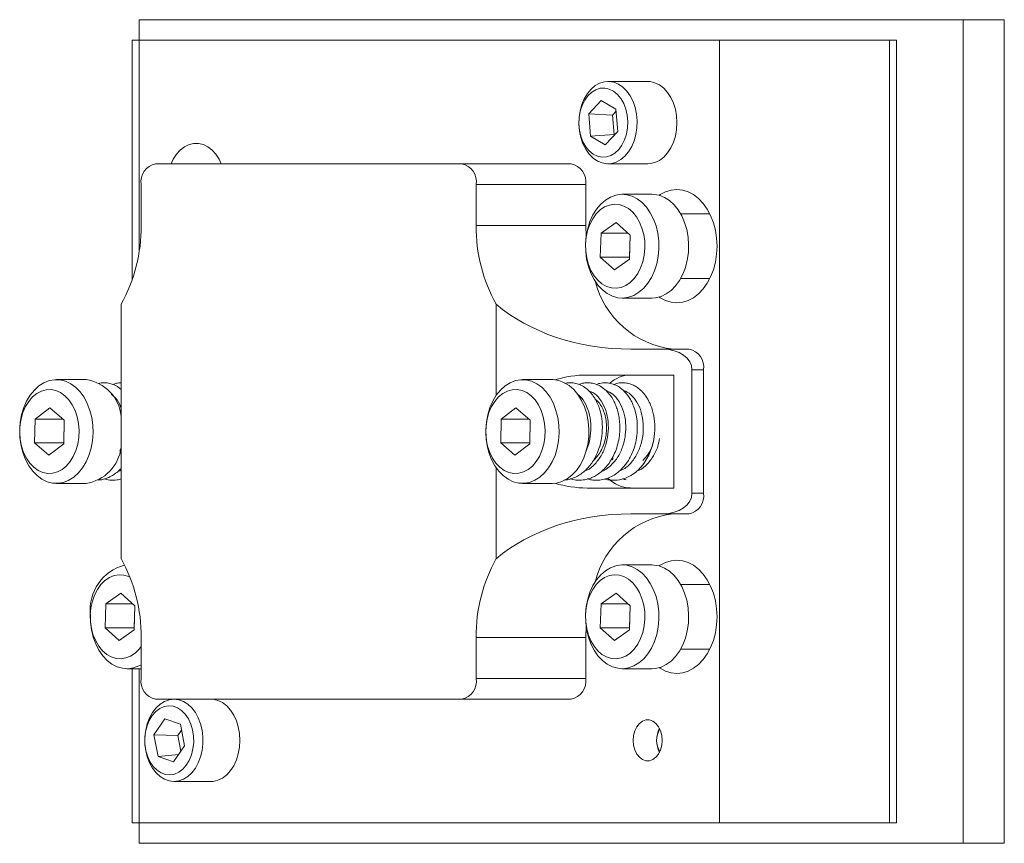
# Model space of a CAD drawing. Header units: inches. Extents: x 2 to 20, y 2.6 to 15.
# Tile 3 of 5: x 11.6 to 14.6, y 7.4 to 9.9. Entities that reach past the tile are written whole.
import ezdxf

# ---------------------------------------------------------------- set-up
doc = ezdxf.new("R2010")
doc.units = ezdxf.units.IN
doc.header["$MEASUREMENT"] = 0

msp = doc.modelspace()

# ---------------------------------------------------------------- linework, layer by layer
at = {"color": 7, "linetype": 'Continuous', "lineweight": 15}
for p, q in [((11.9813, 9.8392), (11.9813, 9.9017)), ((14.4812, 9.9017), (11.9813, 9.9017)), ((14.4812, 7.4017), (14.4812, 9.9017)), ((14.6063, 9.9017), (14.4812, 9.9017)), ((14.6063, 7.4017), (14.6063, 9.9017)), ((11.9599, 9.1112), (11.9599, 9.8392)), ((11.9811, 9.8392), (11.9599, 9.8392)), ((11.9811, 9.1972), (11.9811, 9.8392)), ((13.7418, 9.8392), (11.9811, 9.8392)), ((13.7418, 7.4642), (13.7418, 9.8392)), ((14.258, 9.8392), (13.7418, 9.8392)), ((14.258, 7.4642), (14.258, 9.8392)), ((14.258, 9.8392), (14.2792, 9.8392)), ((14.2792, 7.4642), (14.2792, 9.8392)), ((13.5247, 9.7142), (13.4038, 9.7142)), ((13.3836, 9.6569), (13.3452, 9.6157)), ((13.428, 9.6304), (13.3836, 9.6569)), ((13.4286, 9.6238), (13.4176, 9.612)), ((13.434, 9.5628), (13.428, 9.6304)), ((13.3452, 9.6157), (13.3512, 9.548)), ((13.4176, 9.612), (13.3452, 9.6157)), ((13.4176, 9.612), (13.4228, 9.5537)), ((13.3956, 9.5216), (13.434, 9.5628)), ((13.4228, 9.5537), (13.3512, 9.548)), ((13.3512, 9.548), (13.3956, 9.5216)), ((13.4228, 9.5537), (13.4246, 9.5527)), ((12.9597, 9.4642), (12.0313, 9.4642)), ((12.9597, 9.4642), (13.2921, 9.4642)), ((13.4038, 9.4642), (13.5247, 9.4642)), ((11.9871, 9.4017), (11.9871, 9.2767)), ((13.0039, 9.2767), (13.0039, 9.4017)), ((13.0039, 9.4017), (13.3363, 9.4017)), ((13.3363, 9.2767), (13.3363, 9.4017)), ((13.5371, 9.3717), (13.447, 9.3717)), ((13.7127, 9.3127), (13.6241, 9.3127)), ((13.0039, 9.2767), (13.3363, 9.2767)), ((13.3374, 9.2421), (13.3363, 9.2767)), ((13.4282, 9.2863), (13.3829, 9.2533)), ((13.4711, 9.2472), (13.4282, 9.2863)), ((13.3829, 9.2533), (13.3804, 9.1812)), ((13.3829, 9.2533), (13.4645, 9.2533)), ((13.4687, 9.1752), (13.4711, 9.2472)), ((13.471, 9.2473), (13.4688, 9.1812)), ((13.3804, 9.1812), (13.4233, 9.1421)), ((13.3804, 9.1812), (13.4688, 9.1812)), ((13.4233, 9.1421), (13.4687, 9.1752)), ((13.4688, 9.1812), (13.4689, 9.1811)), ((13.6241, 9.1158), (13.7127, 9.1158)), ((13.447, 9.0567), (13.5371, 9.0567)), ((11.9263, 9.0378), (11.9263, 8.2657)), ((13.0647, 9.0378), (13.0647, 8.7619)), ((13.4734, 8.9017), (13.5703, 8.9017)), ((13.5703, 8.9017), (13.6499, 8.9017)), ((13.3405, 8.8232), (13.6035, 8.8232)), ((13.6035, 8.4802), (13.6035, 8.8232)), ((13.6587, 8.8392), (13.6587, 8.4642)), ((13.6587, 8.8392), (13.694, 8.8392)), ((13.694, 8.4642), (13.694, 8.8392)), ((11.8202, 8.8092), (11.7301, 8.8092)), ((13.2345, 8.8092), (13.1443, 8.8092)), ((11.6654, 8.6896), (11.7104, 8.7239)), ((11.7538, 8.686), (11.7104, 8.7239)), ((13.0797, 8.6896), (13.1246, 8.7239)), ((13.168, 8.686), (13.1246, 8.7239)), ((11.6654, 8.6896), (11.664, 8.6175)), ((11.7497, 8.6896), (11.6654, 8.6896)), ((11.7523, 8.6138), (11.7538, 8.686)), ((11.7538, 8.686), (11.7524, 8.6175)), ((13.0797, 8.6896), (13.0782, 8.6175)), ((13.1639, 8.6896), (13.0797, 8.6896)), ((13.1665, 8.6138), (13.168, 8.686)), ((13.168, 8.686), (13.1666, 8.6175)), ((11.664, 8.6175), (11.7074, 8.5796)), ((11.7524, 8.6175), (11.664, 8.6175)), ((11.7074, 8.5796), (11.7523, 8.6138)), ((11.7524, 8.6174), (11.7524, 8.6175)), ((13.0782, 8.6175), (13.1216, 8.5796)), ((13.1666, 8.6175), (13.0782, 8.6175)), ((13.1216, 8.5796), (13.1665, 8.6138)), ((13.1666, 8.6174), (13.1666, 8.6175)), ((13.416, 8.5662), (13.4199, 8.5711)), ((13.0647, 8.5416), (13.0647, 8.2657)), ((11.7301, 8.4942), (11.8202, 8.4942)), ((13.1443, 8.4942), (13.2345, 8.4942)), ((13.6035, 8.4802), (13.3405, 8.4802)), ((13.6587, 8.4642), (13.694, 8.4642)), ((13.5703, 8.4017), (13.4734, 8.4017)), ((13.5703, 8.4017), (13.6499, 8.4017)), ((13.5371, 8.2467), (13.447, 8.2467)), ((13.7127, 8.1877), (13.6241, 8.1877)), ((11.9256, 8.1613), (11.8803, 8.1283)), ((11.9685, 8.1222), (11.9256, 8.1613)), ((13.4282, 8.1613), (13.3829, 8.1283)), ((13.4711, 8.1222), (13.4282, 8.1613)), ((11.8803, 8.1283), (11.8778, 8.0562)), ((11.8803, 8.1283), (11.9619, 8.1283)), ((13.3829, 8.1283), (13.3804, 8.0562)), ((13.3829, 8.1283), (13.4645, 8.1283)), ((11.9661, 8.0502), (11.9685, 8.1222)), ((11.9684, 8.1223), (11.9662, 8.0562)), ((13.4687, 8.0502), (13.4711, 8.1222)), ((13.471, 8.1223), (13.4688, 8.0562)), ((11.8778, 8.0562), (11.9207, 8.0171)), ((11.8778, 8.0562), (11.9662, 8.0562)), ((11.9207, 8.0171), (11.9661, 8.0502)), ((11.9662, 8.0562), (11.9663, 8.0561)), ((13.3363, 8.0267), (13.3374, 8.0614)), ((13.3804, 8.0562), (13.4233, 8.0171)), ((13.3804, 8.0562), (13.4688, 8.0562)), ((13.4233, 8.0171), (13.4687, 8.0502)), ((13.4688, 8.0562), (13.4689, 8.0561)), ((11.9871, 8.0267), (11.9871, 7.9017)), ((13.0039, 8.0267), (13.3363, 8.0267)), ((13.0039, 7.9017), (13.0039, 8.0267)), ((13.3363, 7.9017), (13.3363, 8.0267)), ((13.6241, 7.9908), (13.7127, 7.9908)), ((11.9444, 7.9317), (11.9871, 7.9317)), ((11.9599, 7.4642), (11.9599, 7.9317)), ((11.9811, 7.4642), (11.9811, 7.9317)), ((13.447, 7.9317), (13.5371, 7.9317)), ((13.0039, 7.9017), (13.3363, 7.9017)), ((12.0313, 7.8392), (12.9597, 7.8392)), ((12.9597, 7.8392), (13.2921, 7.8392)), ((12.0595, 7.7799), (12.0259, 7.731)), ((12.1062, 7.7631), (12.0595, 7.7799)), ((12.1099, 7.745), (12.0987, 7.7287)), ((12.1193, 7.6975), (12.1062, 7.7631)), ((12.0259, 7.731), (12.039, 7.6654)), ((12.0987, 7.7287), (12.0259, 7.731)), ((12.0987, 7.7287), (12.1081, 7.6812)), ((12.0857, 7.6487), (12.1193, 7.6975)), ((12.1013, 7.6714), (12.039, 7.6654)), ((12.039, 7.6654), (12.0857, 7.6487)), ((12.0867, 7.5892), (12.1985, 7.5892)), ((11.9811, 7.4642), (11.9599, 7.4642)), ((11.9811, 7.4642), (13.7418, 7.4642)), ((11.9813, 7.4017), (11.9813, 7.4642)), ((14.258, 7.4642), (13.7418, 7.4642)), ((14.258, 7.4642), (14.2792, 7.4642)), ((14.4812, 7.4017), (11.9813, 7.4017)), ((14.6063, 7.4017), (14.4812, 7.4017))]:
    msp.add_line(p, q, dxfattribs=at)
at = {"color": 7, "linetype": 'Continuous', "lineweight": 15, "flags": 128}
for points in [[(13.4148, 9.4652), (13.4002, 9.4643), (13.3857, 9.4669), (13.3717, 9.4727), (13.3586, 9.4818), (13.3467, 9.4938), (13.3364, 9.5083), (13.3279, 9.5251), (13.3215, 9.5437), (13.3173, 9.5634), (13.3155, 9.5839), (13.3161, 9.6046), (13.319, 9.6248), (13.3243, 9.644), (13.3318, 9.6618), (13.3412, 9.6775), (13.3523, 9.6909), (13.3649, 9.7015), (13.3785, 9.709), (13.3928, 9.7132), (13.4073, 9.7141), (13.4218, 9.7116), (13.4358, 9.7057), (13.4489, 9.6967), (13.4608, 9.6847), (13.4712, 9.6701), (13.4797, 9.6533), (13.4861, 9.6348), (13.4903, 9.615), (13.4921, 9.5945), (13.4915, 9.5739), (13.4885, 9.5537), (13.4832, 9.5344), (13.4758, 9.5167), (13.4664, 9.5009), (13.4552, 9.4876), (13.4427, 9.477), (13.4291, 9.4695), (13.4148, 9.4652)], [(13.5247, 9.4642), (13.532, 9.4647), (13.5464, 9.468), (13.5602, 9.4748), (13.573, 9.4846), (13.5845, 9.4973), (13.5944, 9.5124), (13.6024, 9.5297), (13.6083, 9.5486), (13.6119, 9.5687), (13.6131, 9.5892), (13.6119, 9.6098), (13.6083, 9.6298), (13.6024, 9.6487), (13.5944, 9.666), (13.5845, 9.6812), (13.573, 9.6939), (13.5602, 9.7037), (13.5464, 9.7104), (13.532, 9.7138), (13.5247, 9.7142)], [(13.3989, 9.485), (13.4123, 9.4892), (13.4249, 9.4968), (13.4363, 9.5075), (13.4461, 9.5211), (13.454, 9.5369), (13.4597, 9.5545), (13.463, 9.5733), (13.4638, 9.5927), (13.4621, 9.6119), (13.458, 9.6303), (13.4515, 9.6474), (13.4428, 9.6625), (13.4324, 9.675), (13.4205, 9.6847), (13.4076, 9.6911), (13.3941, 9.694), (13.3804, 9.6934), (13.367, 9.6892), (13.3544, 9.6816), (13.343, 9.6709), (13.3332, 9.6574), (13.3253, 9.6416), (13.3196, 9.6239), (13.3163, 9.6051), (13.3154, 9.5858), (13.3171, 9.5666), (13.3213, 9.5481), (13.3278, 9.5311), (13.3364, 9.516), (13.3469, 9.5034), (13.3587, 9.4938), (13.3717, 9.4873), (13.3852, 9.4844), (13.3989, 9.485)], [(12.2306, 9.4642), (12.2241, 9.478), (12.2142, 9.4932), (12.2027, 9.5059), (12.1898, 9.5157), (12.176, 9.5224), (12.1616, 9.5258), (12.147, 9.5258), (12.1326, 9.5224), (12.1188, 9.5157), (12.106, 9.5059), (12.0944, 9.4932), (12.0846, 9.478), (12.078, 9.4642)], [(13.5595, 9.06), (13.5626, 9.0579), (13.5788, 9.0493), (13.5958, 9.0441), (13.6131, 9.0423), (13.6304, 9.0441), (13.6473, 9.0493), (13.6636, 9.0579), (13.6788, 9.0696), (13.6927, 9.0843), (13.7049, 9.1017), (13.7153, 9.1213), (13.7236, 9.1428), (13.7297, 9.1658), (13.7334, 9.1898), (13.7346, 9.2142), (13.7334, 9.2387), (13.7297, 9.2626), (13.7236, 9.2856), (13.7153, 9.3071), (13.7049, 9.3268), (13.6927, 9.3441), (13.6788, 9.3588), (13.6636, 9.3706), (13.6473, 9.3791), (13.6304, 9.3844), (13.6131, 9.3861), (13.5958, 9.3844), (13.5788, 9.3791), (13.5626, 9.3706), (13.5595, 9.3685)], [(13.3358, 9.2218), (13.3378, 9.2452), (13.3423, 9.2679), (13.3491, 9.2893), (13.3581, 9.3091), (13.3691, 9.3268), (13.3818, 9.3419), (13.396, 9.3543), (13.4114, 9.3634), (13.4275, 9.3693), (13.444, 9.3717), (13.4607, 9.3705), (13.477, 9.3659), (13.4926, 9.3579), (13.5073, 9.3466), (13.5205, 9.3325), (13.5322, 9.3156), (13.5419, 9.2965), (13.5495, 9.2756), (13.5549, 9.2533), (13.5578, 9.2301), (13.5582, 9.2066), (13.5562, 9.1833), (13.5517, 9.1606), (13.5449, 9.1391), (13.5359, 9.1193), (13.5249, 9.1017), (13.5121, 9.0865), (13.4979, 9.0742), (13.4826, 9.065), (13.4665, 9.0592), (13.4499, 9.0568), (13.4333, 9.0579), (13.417, 9.0626), (13.4013, 9.0706), (13.3867, 9.0818), (13.3734, 9.096), (13.3618, 9.1128), (13.3521, 9.1319), (13.3444, 9.1528), (13.3391, 9.1751), (13.3362, 9.1983), (13.3358, 9.2218)], [(13.5371, 9.0567), (13.5484, 9.0576), (13.5648, 9.0617), (13.5805, 9.0692), (13.5953, 9.08), (13.6088, 9.0937), (13.6207, 9.1102), (13.6308, 9.129), (13.6387, 9.1497), (13.6444, 9.1718), (13.6476, 9.1949), (13.6484, 9.2184), (13.6468, 9.2418), (13.6426, 9.2646), (13.6361, 9.2863), (13.6274, 9.3064), (13.6167, 9.3244), (13.6042, 9.3399), (13.5902, 9.3526), (13.5751, 9.3623), (13.559, 9.3686), (13.5425, 9.3715), (13.5371, 9.3717)], [(13.5158, 9.2081), (13.5139, 9.1872), (13.5095, 9.1671), (13.5029, 9.1482), (13.4942, 9.1312), (13.4836, 9.1164), (13.4714, 9.1043), (13.458, 9.0951), (13.4437, 9.0893), (13.4289, 9.0868), (13.414, 9.0878), (13.3995, 9.0923), (13.3856, 9.1001), (13.3729, 9.111), (13.3616, 9.1247), (13.352, 9.1409), (13.3445, 9.159), (13.3392, 9.1787), (13.3362, 9.1993), (13.3357, 9.2204), (13.3377, 9.2413), (13.342, 9.2614), (13.3487, 9.2802), (13.3574, 9.2973), (13.368, 9.3121), (13.3802, 9.3242), (13.3936, 9.3333), (13.4079, 9.3392), (13.4227, 9.3416), (13.4375, 9.3406), (13.4521, 9.3361), (13.4659, 9.3284), (13.4787, 9.3175), (13.49, 9.3037), (13.4995, 9.2876), (13.507, 9.2694), (13.5123, 9.2497), (13.5153, 9.2291), (13.5158, 9.2081)], [(11.6717, 8.5177), (11.6864, 8.5069), (11.7022, 8.4993), (11.7186, 8.4951), (11.7352, 8.4944), (11.7517, 8.4972), (11.7678, 8.5035), (11.783, 8.5131), (11.797, 8.5258), (11.8095, 8.5413), (11.8203, 8.5593), (11.829, 8.5793), (11.8355, 8.601), (11.8397, 8.6238), (11.8414, 8.6472), (11.8406, 8.6707), (11.8374, 8.6938), (11.8318, 8.7159), (11.8239, 8.7366), (11.8139, 8.7555), (11.802, 8.772), (11.7885, 8.7858), (11.7738, 8.7966), (11.758, 8.8042), (11.7416, 8.8084), (11.725, 8.809), (11.7085, 8.8062), (11.6924, 8.7999), (11.6772, 8.7903), (11.6632, 8.7776), (11.6507, 8.7621), (11.6399, 8.7442), (11.6312, 8.7241), (11.6247, 8.7025), (11.6205, 8.6797), (11.6188, 8.6563), (11.6196, 8.6328), (11.6228, 8.6097), (11.6284, 8.5875), (11.6363, 8.5668), (11.6463, 8.548), (11.6582, 8.5315), (11.6717, 8.5177)], [(13.0859, 8.5177), (13.1007, 8.5069), (13.1164, 8.4993), (13.1328, 8.4951), (13.1494, 8.4944), (13.1659, 8.4972), (13.182, 8.5035), (13.1972, 8.5131), (13.2112, 8.5258), (13.2237, 8.5413), (13.2345, 8.5593), (13.2432, 8.5793), (13.2497, 8.601), (13.2539, 8.6238), (13.2556, 8.6472), (13.2549, 8.6707), (13.2516, 8.6938), (13.246, 8.7159), (13.2381, 8.7366), (13.2281, 8.7555), (13.2162, 8.772), (13.2028, 8.7858), (13.188, 8.7966), (13.1722, 8.8042), (13.1558, 8.8084), (13.1392, 8.809), (13.1227, 8.8062), (13.1066, 8.7999), (13.0914, 8.7903), (13.0774, 8.7776), (13.0649, 8.7621), (13.0542, 8.7442), (13.0454, 8.7241), (13.0389, 8.7025), (13.0347, 8.6797), (13.033, 8.6563), (13.0338, 8.6328), (13.037, 8.6097), (13.0426, 8.5875), (13.0505, 8.5668), (13.0605, 8.548), (13.0724, 8.5315), (13.0859, 8.5177)], [(13.2345, 8.4942), (13.2479, 8.4954), (13.2642, 8.5), (13.2798, 8.5079), (13.2945, 8.5191), (13.3078, 8.5332), (13.3195, 8.55), (13.3292, 8.5691), (13.3369, 8.59), (13.3423, 8.6123), (13.3452, 8.6354), (13.3457, 8.6589), (13.3437, 8.6823), (13.3392, 8.705), (13.3325, 8.7265), (13.3235, 8.7463), (13.3125, 8.764), (13.2998, 8.7792), (13.2857, 8.7916), (13.2703, 8.8008), (13.2542, 8.8067), (13.2377, 8.8091), (13.2345, 8.8092)], [(11.6616, 8.5432), (11.6496, 8.5557), (11.6392, 8.5708), (11.6308, 8.5881), (11.6244, 8.6072), (11.6204, 8.6275), (11.6188, 8.6484), (11.6196, 8.6694), (11.6229, 8.6899), (11.6285, 8.7094), (11.6363, 8.7274), (11.6461, 8.7432), (11.6576, 8.7566), (11.6705, 8.7671), (11.6845, 8.7744), (11.6991, 8.7785), (11.714, 8.779), (11.7287, 8.7761), (11.7429, 8.7698), (11.7562, 8.7602), (11.7682, 8.7477), (11.7785, 8.7326), (11.787, 8.7153), (11.7933, 8.6963), (11.7974, 8.676), (11.799, 8.6551), (11.7982, 8.634), (11.7949, 8.6135), (11.7893, 8.594), (11.7814, 8.5761), (11.7717, 8.5602), (11.7601, 8.5469), (11.7472, 8.5364), (11.7333, 8.529), (11.7187, 8.525), (11.7038, 8.5244), (11.6891, 8.5274), (11.6749, 8.5337), (11.6616, 8.5432)], [(13.0758, 8.5432), (13.0638, 8.5557), (13.0534, 8.5708), (13.045, 8.5881), (13.0386, 8.6072), (13.0346, 8.6275), (13.033, 8.6484), (13.0338, 8.6694), (13.0371, 8.6899), (13.0427, 8.7094), (13.0505, 8.7274), (13.0603, 8.7432), (13.0718, 8.7566), (13.0847, 8.7671), (13.0987, 8.7744), (13.1133, 8.7785), (13.1282, 8.779), (13.1429, 8.7761), (13.1571, 8.7698), (13.1704, 8.7602), (13.1824, 8.7477), (13.1928, 8.7326), (13.2012, 8.7153), (13.2076, 8.6963), (13.2116, 8.676), (13.2132, 8.6551), (13.2124, 8.634), (13.2091, 8.6135), (13.2035, 8.594), (13.1957, 8.5761), (13.1859, 8.5602), (13.1744, 8.5469), (13.1615, 8.5364), (13.1475, 8.529), (13.1329, 8.525), (13.118, 8.5244), (13.1033, 8.5274), (13.0891, 8.5337), (13.0758, 8.5432)], [(13.3358, 8.0968), (13.3378, 8.1202), (13.3423, 8.1429), (13.3491, 8.1643), (13.3581, 8.1841), (13.3691, 8.2018), (13.3818, 8.2169), (13.396, 8.2293), (13.4114, 8.2384), (13.4275, 8.2443), (13.444, 8.2467), (13.4607, 8.2455), (13.477, 8.2409), (13.4926, 8.2329), (13.5073, 8.2216), (13.5205, 8.2075), (13.5322, 8.1906), (13.5419, 8.1715), (13.5495, 8.1506), (13.5549, 8.1283), (13.5578, 8.1051), (13.5582, 8.0816), (13.5562, 8.0583), (13.5517, 8.0356), (13.5449, 8.0141), (13.5359, 7.9943), (13.5249, 7.9767), (13.5121, 7.9615), (13.4979, 7.9492), (13.4826, 7.94), (13.4665, 7.9342), (13.4499, 7.9318), (13.4333, 7.9329), (13.417, 7.9376), (13.4013, 7.9456), (13.3867, 7.9568), (13.3734, 7.971), (13.3618, 7.9878), (13.3521, 8.0069), (13.3444, 8.0278), (13.3391, 8.0501), (13.3362, 8.0733), (13.3358, 8.0968)], [(13.5371, 7.9317), (13.5484, 7.9326), (13.5648, 7.9367), (13.5805, 7.9442), (13.5953, 7.955), (13.6088, 7.9687), (13.6207, 7.9852), (13.6308, 8.004), (13.6387, 8.0247), (13.6444, 8.0468), (13.6476, 8.0699), (13.6484, 8.0934), (13.6468, 8.1168), (13.6426, 8.1396), (13.6361, 8.1613), (13.6274, 8.1814), (13.6167, 8.1994), (13.6042, 8.2149), (13.5902, 8.2276), (13.5751, 8.2373), (13.559, 8.2436), (13.5425, 8.2465), (13.5371, 8.2467)], [(13.5595, 7.935), (13.5626, 7.9329), (13.5788, 7.9243), (13.5958, 7.9191), (13.6131, 7.9174), (13.6304, 7.9191), (13.6473, 7.9243), (13.6636, 7.9329), (13.6788, 7.9446), (13.6927, 7.9593), (13.7049, 7.9767), (13.7153, 7.9963), (13.7236, 8.0178), (13.7297, 8.0408), (13.7334, 8.0648), (13.7346, 8.0892), (13.7334, 8.1137), (13.7297, 8.1376), (13.7236, 8.1606), (13.7153, 8.1821), (13.7049, 8.2018), (13.6927, 8.2191), (13.6788, 8.2338), (13.6636, 8.2456), (13.6473, 8.2541), (13.6304, 8.2594), (13.6131, 8.2611), (13.5958, 8.2594), (13.5788, 8.2541), (13.5626, 8.2456), (13.5595, 8.2435)], [(11.9871, 7.9993), (11.981, 7.9914), (11.9688, 7.9793), (11.9554, 7.9701), (11.9411, 7.9643), (11.9263, 7.9618), (11.9114, 7.9628), (11.8968, 7.9673), (11.883, 7.9751), (11.8703, 7.986), (11.859, 7.9997), (11.8494, 8.0159), (11.8419, 8.034), (11.8366, 8.0537), (11.8336, 8.0743), (11.8331, 8.0954), (11.8351, 8.1163), (11.8394, 8.1364), (11.8461, 8.1552), (11.8548, 8.1723), (11.8654, 8.1871), (11.8776, 8.1992), (11.891, 8.2083), (11.9053, 8.2142), (11.9201, 8.2166), (11.9349, 8.2156), (11.9495, 8.2111), (11.9536, 8.2092)], [(13.5158, 8.0831), (13.5139, 8.0622), (13.5095, 8.0421), (13.5029, 8.0232), (13.4942, 8.0062), (13.4836, 7.9914), (13.4714, 7.9793), (13.458, 7.9701), (13.4437, 7.9643), (13.4289, 7.9618), (13.414, 7.9628), (13.3995, 7.9673), (13.3856, 7.9751), (13.3729, 7.986), (13.3616, 7.9997), (13.352, 8.0159), (13.3445, 8.034), (13.3392, 8.0537), (13.3362, 8.0743), (13.3357, 8.0954), (13.3377, 8.1163), (13.342, 8.1364), (13.3487, 8.1552), (13.3574, 8.1723), (13.368, 8.1871), (13.3802, 8.1992), (13.3936, 8.2083), (13.4079, 8.2142), (13.4227, 8.2166), (13.4375, 8.2156), (13.4521, 8.2111), (13.4659, 8.2034), (13.4787, 8.1925), (13.49, 8.1787), (13.4995, 8.1626), (13.507, 8.1444), (13.5123, 8.1247), (13.5153, 8.1041), (13.5158, 8.0831)], [(11.9871, 7.9438), (11.98, 7.94), (11.9639, 7.9342), (11.9473, 7.9318), (11.9307, 7.9329), (11.9144, 7.9376), (11.8987, 7.9456), (11.8841, 7.9568), (11.8708, 7.971), (11.8592, 7.9878), (11.8495, 8.0069), (11.8418, 8.0278), (11.8365, 8.0501), (11.8336, 8.0733), (11.8332, 8.0968)], [(12.0011, 7.7449), (12.0058, 7.7644), (12.0127, 7.7826), (12.0217, 7.7989), (12.0324, 7.8129), (12.0447, 7.8242), (12.058, 7.8325), (12.0722, 7.8375), (12.0867, 7.8392), (12.1013, 7.8375), (12.1154, 7.8325), (12.1288, 7.8242), (12.141, 7.8129), (12.1518, 7.7989), (12.1607, 7.7826), (12.1677, 7.7644), (12.1724, 7.7449), (12.1748, 7.7246), (12.1748, 7.7039), (12.1724, 7.6835), (12.1677, 7.664), (12.1607, 7.6459), (12.1518, 7.6296), (12.141, 7.6156), (12.1288, 7.6043), (12.1154, 7.596), (12.1013, 7.5909), (12.0867, 7.5892), (12.0722, 7.5909), (12.058, 7.596), (12.0447, 7.6043), (12.0325, 7.6156), (12.0217, 7.6296), (12.0127, 7.6459), (12.0058, 7.664), (12.0011, 7.6835), (11.9987, 7.7039), (11.9987, 7.7245), (12.0011, 7.7449)], [(12.1985, 7.5892), (12.2058, 7.5897), (12.2202, 7.5931), (12.234, 7.5998), (12.2468, 7.6096), (12.2584, 7.6223), (12.2683, 7.6374), (12.2762, 7.6547), (12.2821, 7.6736), (12.2857, 7.6937), (12.2869, 7.7142), (12.2857, 7.7348), (12.2821, 7.7548), (12.2762, 7.7737), (12.2683, 7.791), (12.2584, 7.8062), (12.2468, 7.8189), (12.234, 7.8287), (12.2202, 7.8354), (12.2058, 7.8388), (12.1985, 7.8392)], [(12.0006, 7.74), (11.9985, 7.7209), (11.9989, 7.7015), (12.0018, 7.6826), (12.0071, 7.6647), (12.0147, 7.6485), (12.0242, 7.6346), (12.0354, 7.6234), (12.0478, 7.6152), (12.0611, 7.6105), (12.0748, 7.6093), (12.0884, 7.6116), (12.1014, 7.6175), (12.1135, 7.6266), (12.1242, 7.6387), (12.1331, 7.6534), (12.14, 7.6702), (12.1446, 7.6885), (12.1467, 7.7076), (12.1463, 7.727), (12.1434, 7.7459), (12.1381, 7.7638), (12.1305, 7.7799), (12.121, 7.7939), (12.1098, 7.8051), (12.0974, 7.8132), (12.0841, 7.818), (12.0704, 7.8192), (12.0568, 7.8168), (12.0438, 7.811), (12.0317, 7.8018), (12.021, 7.7897), (12.0121, 7.775), (12.0052, 7.7583), (12.0006, 7.74)], [(13.4801, 7.7142), (13.4814, 7.6993), (13.4852, 7.6852), (13.4912, 7.6728), (13.4992, 7.6628), (13.5087, 7.6558), (13.519, 7.6522), (13.5297, 7.6522), (13.54, 7.6558), (13.5494, 7.6628), (13.5574, 7.6728), (13.5635, 7.6852), (13.5672, 7.6993), (13.5685, 7.7142), (13.5672, 7.7292), (13.5635, 7.7433), (13.5574, 7.7557), (13.5494, 7.7657), (13.54, 7.7727), (13.5297, 7.7763), (13.519, 7.7763), (13.5087, 7.7727), (13.4992, 7.7657), (13.4912, 7.7557), (13.4852, 7.7433), (13.4814, 7.7292), (13.4801, 7.7142)]]:
    msp.add_lwpolyline(points, dxfattribs=at)
at = {"color": 7, "linetype": 'Continuous', "lineweight": 15}
for centre, radius, start, end in [((12.0423, 9.4095), 0.0558, 101.4217, 188.0496), ((12.9487, 9.4095), 0.0558, 351.9505, 78.5783), ((13.281, 9.4095), 0.0558, 351.9505, 78.5783), ((11.5094, 9.2711), 0.4778, 330.7678, 0.6773), ((13.4816, 9.2711), 0.4778, 179.3227, 209.2322), ((13.6326, 9.1766), 0.2766, 194.2323, 263.538), ((13.6388, 8.847), 0.0558, 351.9505, 78.5783), ((13.474, 8.7262), 0.097, 91.1705, 132.1465), ((11.8031, 8.6863), 0.1241, 5.7479, 82.0398), ((13.4349, 8.6435), 0.1091, 313.3367, 356.882), ((11.8021, 8.6179), 0.125, 278.3531, 353.4342), ((13.4749, 8.5801), 0.0999, 224.3456, 268.3347), ((13.6388, 8.4564), 0.0558, 281.4217, 8.0495), ((13.6326, 8.1268), 0.2766, 96.462, 165.7677), ((11.974, 8.1098), 0.1415, 105.2327, 185.2797), ((11.5094, 8.0324), 0.4778, 359.3227, 29.2322), ((13.4816, 8.0324), 0.4778, 150.7678, 180.6773), ((12.0423, 7.8939), 0.0558, 171.9504, 258.5783), ((12.9487, 7.8939), 0.0558, 281.4217, 8.0495), ((13.281, 7.8939), 0.0558, 281.4217, 8.0495), ((13.6121, 7.7142), 0.0608, 146.2635, 213.7365), ((13.6339, 7.7142), 0.0825, 153.4895, 206.5105)]:
    msp.add_arc(centre, radius, start, end, dxfattribs=at)
for centre, major_axis, start_param, end_param in [((13.4734, 9.2767), (0.5303, 0), 3.832502, 4.712389), ((13.5703, 8.8392), (0.0884, 0), 0, 1.570796), ((13.3405, 8.6517), (-0.2425, 0), 4.712389, 5.126255), ((13.3405, 8.6517), (-0.2425, 0), 1.15693, 1.570796), ((13.5703, 8.4642), (0.0884, 0), 4.712389, 6.283185), ((13.4734, 8.0267), (0.5303, 0), 1.570796, 2.450683)]:
    msp.add_ellipse(centre, major_axis=major_axis, ratio=0.707107, start_param=start_param, end_param=end_param, dxfattribs=at)
for points, knots in [([(11.9263, 8.7794), (11.9239, 8.7815), (11.9169, 8.7877), (11.9039, 8.7943), (11.8883, 8.799), (11.8731, 8.8003), (11.8634, 8.7987), (11.8588, 8.7979)], [0, 0, 0, 0, 0.123585, 0.360655, 0.586982, 0.801837, 1, 1, 1, 1]), ([(11.9263, 8.7997), (11.9262, 8.7997), (11.9216, 8.8), (11.9131, 8.7986), (11.9051, 8.7959), (11.9013, 8.7946)], [0, 0, 0, 0, 0.013935, 0.538175, 1, 1, 1, 1]), ([(13.2708, 8.5045), (13.2725, 8.5045), (13.2807, 8.5046), (13.2943, 8.5086), (13.3104, 8.5156), (13.3242, 8.5244), (13.3362, 8.5345), (13.3471, 8.5461), (13.3576, 8.5601), (13.3678, 8.5778), (13.3775, 8.6012), (13.385, 8.6308), (13.3878, 8.6645), (13.3848, 8.6965), (13.3783, 8.7216), (13.3715, 8.7384), (13.3661, 8.7486), (13.3615, 8.756), (13.3556, 8.7645), (13.3463, 8.7752), (13.3334, 8.7861), (13.3182, 8.7944), (13.3025, 8.799), (13.2873, 8.8003), (13.2776, 8.7987), (13.273, 8.7979)], [0, 0, 0, 0, 0.013075, 0.062686, 0.106431, 0.14494, 0.182284, 0.21921, 0.25643, 0.301578, 0.356725, 0.421872, 0.497073, 0.571103, 0.629742, 0.672876, 0.70048, 0.716065, 0.740202, 0.776402, 0.823665, 0.871363, 0.916901, 0.96013, 1, 1, 1, 1]), ([(13.2886, 8.5077), (13.2945, 8.5063), (13.3077, 8.5031), (13.3277, 8.5038), (13.3466, 8.5082), (13.3622, 8.515), (13.376, 8.5235), (13.3892, 8.5343), (13.4022, 8.5484), (13.4142, 8.5656), (13.4244, 8.5855), (13.4325, 8.6079), (13.4379, 8.6321), (13.4402, 8.6563), (13.4396, 8.679), (13.437, 8.6989), (13.4329, 8.716), (13.4275, 8.7315), (13.4205, 8.7467), (13.4108, 8.7622), (13.398, 8.7768), (13.3831, 8.7883), (13.3679, 8.7956), (13.3536, 8.7993), (13.34, 8.8), (13.3273, 8.7987), (13.3193, 8.7959), (13.3155, 8.7946)], [0, 0, 0, 0, 0.04125, 0.091475, 0.135632, 0.172094, 0.204985, 0.241565, 0.281878, 0.324449, 0.368607, 0.414402, 0.461866, 0.509378, 0.552814, 0.592029, 0.627061, 0.658432, 0.69289, 0.732638, 0.77778, 0.82513, 0.867288, 0.903843, 0.936405, 0.970215, 1, 1, 1, 1]), ([(13.3415, 8.5077), (13.3457, 8.5066), (13.3551, 8.5042), (13.3707, 8.5033), (13.3881, 8.5051), (13.4057, 8.5104), (13.4225, 8.5189), (13.4375, 8.53), (13.4499, 8.5423), (13.4597, 8.5547), (13.4681, 8.5676), (13.4761, 8.5828), (13.4838, 8.6023), (13.4901, 8.6267), (13.4933, 8.6546), (13.4926, 8.6827), (13.4883, 8.7077), (13.482, 8.7283), (13.4745, 8.7448), (13.4633, 8.7634), (13.4491, 8.779), (13.4316, 8.7908), (13.4154, 8.7976), (13.3973, 8.8004), (13.3812, 8.7992), (13.3721, 8.7957), (13.3689, 8.7945)], [0, 0, 0, 0, 0.028802, 0.06593, 0.106363, 0.147626, 0.189533, 0.231079, 0.267977, 0.299772, 0.327763, 0.361159, 0.401837, 0.449772, 0.504968, 0.560912, 0.610801, 0.654682, 0.692583, 0.725828, 0.796963, 0.836117, 0.879391, 0.927027, 0.974322, 1, 1, 1, 1]), ([(13.3945, 8.5076), (13.3948, 8.5076), (13.3999, 8.5056), (13.4148, 8.5035), (13.4343, 8.5037), (13.4538, 8.5087), (13.4701, 8.5157), (13.4878, 8.5274), (13.5049, 8.5439), (13.5192, 8.5637), (13.5301, 8.5846), (13.5378, 8.6058), (13.5443, 8.6325), (13.547, 8.6641), (13.5442, 8.6935), (13.5391, 8.7154), (13.5333, 8.7327), (13.5245, 8.7506), (13.5131, 8.7671), (13.5002, 8.78), (13.4877, 8.7889), (13.4756, 8.7948), (13.463, 8.7986), (13.4487, 8.8002), (13.4344, 8.7992), (13.4255, 8.7958), (13.4217, 8.7943)], [0, 0, 0, 0, 0.001835, 0.03699, 0.101573, 0.133943, 0.172983, 0.220289, 0.272609, 0.32207, 0.368367, 0.411635, 0.451996, 0.525559, 0.590468, 0.62246, 0.659537, 0.701871, 0.749016, 0.792658, 0.829907, 0.860895, 0.892716, 0.928734, 0.969201, 1, 1, 1, 1]), ([(11.9263, 8.7218), (11.925, 8.7258), (11.9201, 8.7406), (11.9095, 8.7558), (11.8994, 8.7625), (11.8966, 8.7644)], [0, 0, 0, 0, 0.209516, 0.780992, 1, 1, 1, 1]), ([(13.3365, 8.5916), (13.3367, 8.592), (13.343, 8.6024), (13.3491, 8.6281), (13.3533, 8.6655), (13.3489, 8.7025), (13.3372, 8.7343), (13.3238, 8.7559), (13.3136, 8.7626), (13.3108, 8.7644)], [0, 0, 0, 0, 0.006647, 0.191182, 0.375715, 0.56023, 0.744746, 0.929281, 1, 1, 1, 1]), ([(13.3329, 8.5321), (13.3352, 8.5328), (13.3469, 8.5363), (13.3655, 8.553), (13.386, 8.5807), (13.3997, 8.6154), (13.4059, 8.6529), (13.4042, 8.6904), (13.395, 8.7247), (13.3792, 8.7521), (13.3622, 8.7695), (13.3504, 8.7731), (13.3465, 8.7743)], [0, 0, 0, 0, 0.028124, 0.14247, 0.256826, 0.371182, 0.485526, 0.599872, 0.714229, 0.828584, 0.942929, 1, 1, 1, 1]), ([(13.3834, 8.53), (13.3835, 8.53), (13.3931, 8.532), (13.4106, 8.5457), (13.4329, 8.5704), (13.449, 8.6034), (13.4577, 8.6402), (13.4587, 8.6781), (13.4519, 8.7138), (13.4381, 8.7439), (13.4197, 8.7662), (13.4051, 8.7727), (13.3981, 8.7757)], [0, 0, 0, 0, 0.001198, 0.113466, 0.225734, 0.337991, 0.450248, 0.562517, 0.674785, 0.787041, 0.899299, 1, 1, 1, 1]), ([(13.4398, 8.5328), (13.4448, 8.5349), (13.4591, 8.5408), (13.4791, 8.5614), (13.4974, 8.5917), (13.5087, 8.6277), (13.5123, 8.6656), (13.508, 8.7023), (13.4965, 8.7349), (13.4788, 8.7594), (13.4625, 8.7733), (13.4524, 8.7751), (13.4503, 8.7754)], [0, 0, 0, 0, 0.061567, 0.175102, 0.288639, 0.402186, 0.515732, 0.629267, 0.742804, 0.856351, 0.969898, 1, 1, 1, 1]), ([(13.3584, 8.5624), (13.3625, 8.5663), (13.3711, 8.5746), (13.3819, 8.5911), (13.3907, 8.6103), (13.3966, 8.6311), (13.3996, 8.6528), (13.3997, 8.6743), (13.3967, 8.695), (13.391, 8.7141), (13.3828, 8.7306), (13.3741, 8.7428), (13.3677, 8.7477), (13.3654, 8.7496)], [0, 0, 0, 0, 0.084675, 0.180214, 0.275752, 0.37129, 0.466829, 0.562367, 0.657905, 0.753444, 0.848982, 0.94452, 1, 1, 1, 1]), ([(13.4913, 8.5319), (13.4939, 8.5326), (13.5058, 8.5362), (13.5247, 8.553), (13.5448, 8.5808), (13.5569, 8.6082), (13.5593, 8.6256), (13.56, 8.6305)], [0, 0, 0, 0, 0.073181, 0.346254, 0.619353, 0.89245, 1, 1, 1, 1]), ([(11.9223, 8.5916), (11.9225, 8.592), (11.9246, 8.5953), (11.9255, 8.5995), (11.9263, 8.6033)], [0, 0, 0, 0, 0.107419, 1, 1, 1, 1]), ([(13.3858, 8.5848), (13.3866, 8.586), (13.3878, 8.5878), (13.3889, 8.5896), (13.3892, 8.5902)], [0, 0, 0, 0, 0.6782945, 1, 1, 1, 1]), ([(11.8566, 8.5045), (11.8583, 8.5045), (11.8665, 8.5046), (11.8801, 8.5086), (11.8962, 8.5156), (11.9099, 8.5245), (11.9198, 8.5324), (11.9248, 8.5379), (11.9263, 8.5395)], [0, 0, 0, 0, 0.066288, 0.317801, 0.539576, 0.734807, 0.924136, 1, 1, 1, 1]), ([(11.9186, 8.5321), (11.9211, 8.5325), (11.9238, 8.5329), (11.926, 8.5348), (11.9263, 8.535)], [0, 0, 0, 0, 0.893413, 1, 1, 1, 1]), ([(11.8744, 8.5077), (11.8803, 8.5063), (11.8934, 8.5032), (11.9115, 8.5034), (11.923, 8.5065), (11.9273, 8.5077)], [0, 0, 0, 0, 0.338966, 0.751675, 1, 1, 1, 1]), ([(13.4482, 8.5077), (13.4498, 8.5071), (13.4533, 8.5059), (13.457, 8.5055), (13.4591, 8.5052)], [0, 0, 0, 0, 0.434373, 1, 1, 1, 1])]:
    msp.add_open_spline(points, degree=3, knots=knots, dxfattribs=at)

doc.saveas('drawing.dxf')
